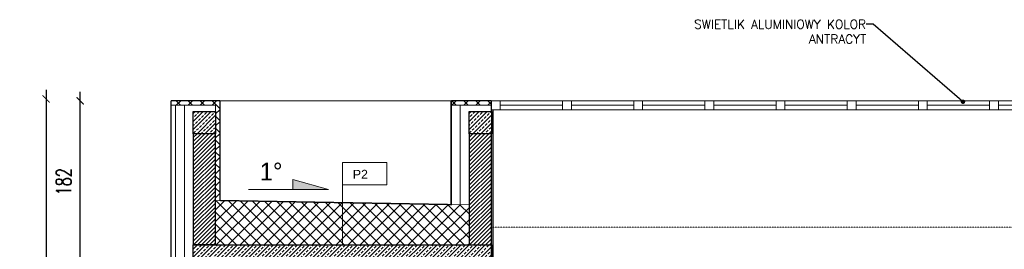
# Model space of a CAD drawing. Header units: millimetres. Extents: x -115268 to 140687, y -37779 to 24471.
# Tile 46 of 256: x 44944 to 46051, y -11805 to -11547. Entities that reach past the tile are written whole.
import ezdxf
from ezdxf import colors
from ezdxf.entities.mleader import LeaderData, LeaderLine
from ezdxf.math import Vec2, Vec3

# ---------------------------------------------------------------- set-up
doc = ezdxf.new("R2010")
doc.units = ezdxf.units.MM
doc.header["$PDMODE"] = 2
doc.header["$PDSIZE"] = 1
doc.linetypes.add('ACAD_ISO03W100', pattern=[30, 12, -18])
doc.linetypes.add('DASHED', pattern=[19.05, 12.7, -6.35])
doc.layers.get('0').update_dxf_attribs({"lineweight": 9})
for name, color, linetype, lineweight in [('A stolarka', 4, 'Continuous', 9), ('A_CIENKA', 7, 'Continuous', 9), ('A_HATCH', 8, 'Continuous', 9), ('A_IZOLACJA', 8, 'ZIGZAG', 9), ('A_KONSTRUKCJA', 3, 'Continuous', 25), ('A_MUROWANE', 30, 'Continuous', 25), ('A_WIDOK', 253, 'Continuous', 9)]:
    doc.layers.add(name, color=color, linetype=linetype, lineweight=lineweight)
doc.layers.add('A_WYMIAR', color=253, linetype='Continuous', lineweight=5, transparency=0.2)
doc.styles.add('Arial', font='arial.ttf')
doc.styles.add('romans 1-100', font='romans.shx', dxfattribs={"width": 0.7, "height": 17})
doc.linetypes.add('ZIGZAG', pattern='A,0.00254,-5.08,[131,ltypeshp.shx,S=5.08,R=0,X=-5.08,Y=0],-10.16,[131,ltypeshp.shx,S=5.08,R=180,X=5.08,Y=0],-5.08', length=20.32254)
doc.dimstyles.new('___SKALA_1_100', dxfattribs={"dimscale": 10, "dimtxt": 17, "dimasz": 0.8, "dimexe": 2, "dimexo": 2, "dimgap": 1, "dimtad": 1, "dimdec": 4, "dimrnd": 0.5, "dimdsep": 46, "dimtxsty": 'romans 1-100', "dimblk": 'ARCHTICK', "dimcen": 0.1, "dimdle": 1, "dimse1": 1, "dimse2": 1, "dimadec": 0, "dimazin": 0, "dimtfac": 1, "dimtdec": 4, "dimtix": 1, "dimtmove": 0, "dimatfit": 3, "dimldrblk": 'ARCHTICK', "dimfxl": 6, "dimfxlon": 1, "dimtolj": 1, "dimarcsym": 0})
pattern_1 = [(45, (70.689, -8.652), (-6.735192, 6.735192), []), (135, (70.689, -8.652), (-6.735192, -6.735192), [])]

# ---------------------------------------------------------------- blocks, each defined once
blk = doc.blocks.new('_ArchTick')
at = {"color": 0, "linetype": 'ByBlock', "const_width": 0.15}
blk.add_lwpolyline([(-0.5, -0.5), (0.5, 0.5)], dxfattribs=at)
blk = doc.blocks.new('*D2067')
at = {"layer": 'A_WIDOK', "color": 0, "lineweight": -2, "transparency": 16777216}
blk.add_line((44973.6, -11625.6), (44973.6, -12277.6), dxfattribs=at)
at = {"layer": 'Defpoints', "color": 0, "transparency": 16777216}
for p in [(45255, -11635.6), (44973.6, -12267.6), (45255, -12267.6)]:
    blk.add_point(p, dxfattribs=at)
at = {"layer": 'A_WIDOK', "color": 0, "lineweight": -2, "transparency": 16777216, "xscale": 8, "yscale": 8, "zscale": 8}
for p, rotation in [((44973.6, -11635.6), 90), ((44973.6, -12267.6), 270)]:
    blk.add_blockref('_ArchTick', p, dxfattribs=dict(at, rotation=rotation))
at = {"layer": 'A_WIDOK', "color": 0, "transparency": 16777216, "insert": (44955.1, -11951.6), "char_height": 17, "attachment_point": 5, "rotation": 90, "style": 'romans 1-100'}
blk.add_mtext('\\A1;632', dxfattribs=at)
blk = doc.blocks.new('_Dot')
at = {"color": 0, "linetype": 'ByBlock', "lineweight": -2}
blk.add_line((-0.5, 0), (-1, 0), dxfattribs=at)
at = {"color": 0, "linetype": 'ByBlock', "const_width": 0.5}
blk.add_lwpolyline([(-0.25, 0, 1), (0.25, 0, 1)], format="xyb", close=True, dxfattribs=at)
blk = doc.blocks.new('*D2049')
at = {"layer": 'A_WYMIAR', "color": 0, "lineweight": -2, "ltscale": 0.5, "transparency": 16777216}
blk.add_line((45012, -11829.8), (45012, -11627.8), dxfattribs=at)
at = {"layer": 'Defpoints', "color": 0, "ltscale": 0.5, "transparency": 16777216}
for p in [(45012, -11637.8), (45163.9, -11637.8), (45358.9, -11819.8)]:
    blk.add_point(p, dxfattribs=at)
at = {"layer": 'A_WYMIAR', "color": 0, "lineweight": -2, "ltscale": 0.5, "transparency": 16777216, "xscale": 8, "yscale": 8, "zscale": 8}
for p, rotation in [((45012, -11637.8), 90), ((45012, -11819.8), 270)]:
    blk.add_blockref('_ArchTick', p, dxfattribs=dict(at, rotation=rotation))
at = {"layer": 'A_WYMIAR', "color": 0, "ltscale": 0.5, "transparency": 16777216, "insert": (44993.5, -11728.8), "char_height": 17, "attachment_point": 5, "rotation": 90, "style": 'romans 1-100'}
blk.add_mtext('\\A1;182', dxfattribs=at)

msp = doc.modelspace()

# ---------------------------------------------------------------- hatches: boundary and pattern name
at = {"layer": 'A_CIENKA', "transparency": 33554687}
h = msp.add_hatch(color=256, dxfattribs=at)
h.dxf.hatch_style = 1
h.paths.add_polyline_path([(45251.12997, -11726.32619), (45291.12997, -11737.32619), (45251.12997, -11737.32619), (45251.12997, -11736.32619)])
at = {"layer": 'A_HATCH', "true_color": 0x636466, "transparency": 33554687}
h = msp.add_hatch(dxfattribs=at)
h.set_pattern_fill('ANSI37', color=251, scale=3)
h.set_pattern_definition(pattern_1)
h.paths.add_polyline_path([(45169.16536, -11637.77982), (45164.16536, -11637.77982), (45114.16536, -11637.77982), (45114.16536, -11642.77982), (45164.16536, -11642.77982), (45164.16536, -11749.77982), (45169.16536, -11749.86792)])
h.paths.add_polyline_path([(45474.16536, -11637.77982), (45429.16536, -11637.77982), (45429.16536, -11642.77982), (45474.16536, -11642.77982)])
h.paths.add_polyline_path([(46769.16536, -11637.77982), (46724.16536, -11637.77982), (46724.16536, -11642.77982), (46769.16536, -11642.77982)])
h.paths.add_polyline_path([(47484.16536, -11637.77982), (47424.16536, -11637.77982), (47424.16536, -11749.86792), (47429.16536, -11749.77982), (47429.16536, -11642.77982), (47484.16536, -11642.77982)])
at = {"layer": 'A_HATCH', "transparency": 33554687}
h = msp.add_hatch(dxfattribs=at)
h.set_pattern_fill('ANSI33', color=256, angle=-2e-14)
h.paths.add_polyline_path([(45164.16536, -11649.77982), (45139.16536, -11649.77982), (45139.16536, -11674.77982), (45164.16536, -11674.77982)])
h = msp.add_hatch(dxfattribs=at)
h.set_pattern_fill('ANSI33', color=256)
h.set_pattern_definition([(45, (310, -2e-09), (-4.4901281, 4.4901281), []), (45, (314.49, -2e-09), (-4.4901281, 4.4901281), [3.175, -1.5875])])
h.paths.add_polyline_path([(45474.16536, -11649.77982), (45449.16536, -11649.77982), (45449.16536, -11674.77982), (45474.16536, -11674.77982)])
h = msp.add_hatch(dxfattribs=at)
h.set_pattern_fill('ANSI31', color=256, angle=-2e-14)
h.paths.add_polyline_path([(45164.16536, -11674.77982), (45139.16536, -11674.77982), (45139.16536, -11799.77982), (45164.16536, -11799.77982)])
h = msp.add_hatch(dxfattribs=at)
h.set_pattern_fill('ANSI31', color=256)
h.set_pattern_definition([(45, (310, -2e-09), (-2.24506403, 2.24506403), [])])
h.paths.add_polyline_path([(45474.16536, -11674.77982), (45449.16536, -11674.77982), (45449.16536, -11799.77982), (45474.16536, -11799.77982)])
at = {"layer": 'A_HATCH', "true_color": 0x636466, "transparency": 33554687}
h = msp.add_hatch(dxfattribs=at)
h.set_pattern_fill('ANSI37', color=251, scale=3)
h.set_pattern_definition(pattern_1)
h.paths.add_polyline_path([(45449.16536, -11769.77982), (45164.16536, -11769.77982), (45164.16536, -11799.77982), (45449.16536, -11799.77982)])
h.paths.add_polyline_path([(45449.16536, -11754.80184), (45164.16536, -11749.77982), (45164.16536, -11769.77982), (45449.16536, -11769.77982)])
h.paths.add_polyline_path([(47434.16536, -11769.77982), (46749.16536, -11769.77982), (46749.16536, -11799.77982), (47434.16536, -11799.77982)])
h.paths.add_polyline_path([(47434.16536, -11749.77982), (46749.16536, -11761.8503), (46749.16536, -11769.77982), (47434.16536, -11769.77982)])
at = {"layer": 'A_HATCH', "transparency": 33554687}
h = msp.add_hatch(dxfattribs=at)
h.set_pattern_fill('ANSI33', color=256, angle=-2e-14)
h.paths.add_polyline_path([(45474.16536, -11799.77982), (45449.16536, -11799.77982), (45139.16536, -11799.77982), (45139.16536, -11829.77982), (45164.16536, -11829.77982), (45164.16536, -11817.77982), (45449.16536, -11817.77982), (45449.16536, -11829.77982), (45474.16536, -11829.77982)])

# ---------------------------------------------------------------- linework, layer by layer
at = {"layer": 'A stolarka'}
for p, q in [((45474.16536, -11637.77982), (46724.16536, -11637.77982)), ((45484.16536, -11642.77982), (45554.16536, -11642.77982)), ((45564.16536, -11642.77982), (45634.16536, -11642.77982)), ((45644.16536, -11642.77982), (45714.16536, -11642.77982)), ((45724.16536, -11642.77982), (45794.16536, -11642.77982)), ((45804.16536, -11642.77982), (45874.16536, -11642.77982)), ((45884.16536, -11642.77982), (45954.16536, -11642.77982)), ((45964.16536, -11642.77982), (46034.16536, -11642.77982)), ((46044.16536, -11642.77982), (46114.16536, -11642.77982)), ((45474.16536, -11647.77982), (46724.16536, -11647.77982))]:
    msp.add_line(p, q, dxfattribs=at)
for points in [[(45484.16536, -11647.77982), (45484.16536, -11637.77982), (45474.16536, -11637.77982), (45474.16536, -11647.77982), (45484.16536, -11647.77982)], [(45564.16536, -11647.77982), (45564.16536, -11637.77982), (45554.16536, -11637.77982), (45554.16536, -11647.77982), (45564.16536, -11647.77982)], [(45644.16536, -11647.77982), (45644.16536, -11637.77982), (45634.16536, -11637.77982), (45634.16536, -11647.77982), (45644.16536, -11647.77982)], [(45724.16536, -11647.77982), (45724.16536, -11637.77982), (45714.16536, -11637.77982), (45714.16536, -11647.77982), (45724.16536, -11647.77982)], [(45804.16536, -11647.77982), (45804.16536, -11637.77982), (45794.16536, -11637.77982), (45794.16536, -11647.77982), (45804.16536, -11647.77982)], [(45884.16536, -11647.77982), (45884.16536, -11637.77982), (45874.16536, -11637.77982), (45874.16536, -11647.77982), (45884.16536, -11647.77982)], [(45964.16536, -11647.77982), (45964.16536, -11637.77982), (45954.16536, -11637.77982), (45954.16536, -11647.77982), (45964.16536, -11647.77982)], [(46044.16536, -11647.77982), (46044.16536, -11637.77982), (46034.16536, -11637.77982), (46034.16536, -11647.77982), (46044.16536, -11647.77982)]]:
    msp.add_lwpolyline(points, dxfattribs=at)
at = {"layer": 'A_CIENKA'}
for p, q in [((45119.16536, -11642.77982), (45119.16536, -12059.26834)), ((45429.16536, -11637.77982), (45429.16536, -11754.44942)), ((45251.12997, -11736.32619), (45251.12997, -11726.32619)), ((45251.12997, -11726.32619), (45291.12997, -11737.32619)), ((45201.12997, -11737.32619), (45291.12997, -11737.32619)), ((45251.12997, -11737.32619), (45251.12997, -11736.32619))]:
    msp.add_line(p, q, dxfattribs=at)
at = {"layer": 'A_CIENKA', "color": 8}
msp.add_line((45449.16536, -11754.80184), (45164.48244, -11749.7854), dxfattribs=at)
at = {"layer": 'A_CIENKA', "linetype": 'ACAD_ISO03W100', "ltscale": 0.005}
msp.add_line((45474.16536, -11779.77982), (46114.16536, -11779.77982), dxfattribs=at)
at = {"layer": 'A_HATCH'}
msp.add_line((45449.16536, -11754.80184), (45164.16536, -11749.77982), dxfattribs=at)
msp.add_lwpolyline([(45306.66536, -11799.77982), (45306.66536, -11707.32445), (45356.66536, -11707.32445), (45356.66536, -11727.32445), (45356.66536, -11732.32445), (45306.66536, -11732.32445)], dxfattribs=at)
at = {"layer": 'A_IZOLACJA', "ltscale": 0.007}
for p, q in [((45129.16536, -11642.77982), (45129.16536, -12059.26834)), ((45439.16536, -11642.77982), (45439.16536, -11754.62563))]:
    msp.add_line(p, q, dxfattribs=at)
at = {"layer": 'A_IZOLACJA', "linetype": 'DASHED', "ltscale": 0.01, "const_width": 1.5}
for points in [[(45169.16536, -11637.77982), (45114.16536, -11637.77982)], [(45429.16536, -11637.77982), (45429.16536, -11754.44942), (45169.16536, -11749.86792), (45169.16536, -11637.77982)], [(45474.16536, -11637.77982), (45429.16536, -11637.77982)]]:
    msp.add_lwpolyline(points, dxfattribs=at)
at = {"layer": 'A_IZOLACJA', "ltscale": 0.007}
msp.add_lwpolyline([(45114.16536, -11642.77982), (45164.16536, -11642.77982), (45164.16536, -11649.77982)], dxfattribs=at)
at = {"layer": 'A_KONSTRUKCJA'}
for p, q in [((45474.16536, -12059.26834), (45474.16536, -11779.77982)), ((45164.16536, -11799.77982), (45139.16536, -11799.77982)), ((45164.16536, -11799.77982), (45449.16536, -11799.77982)), ((45449.16536, -11799.77982), (45474.16536, -11799.77982))]:
    msp.add_line(p, q, dxfattribs=at)
for points in [[(45114.16536, -12299.26834), (45114.16536, -11637.77982)], [(45429.16536, -11754.44942), (45429.16536, -11637.77982)], [(45474.16536, -11649.77982), (45474.16536, -11637.77982)], [(45464.16536, -12061.26834), (45476.16536, -12061.26834), (45476.16536, -11647.77982)]]:
    msp.add_lwpolyline(points, dxfattribs=at)
at = {"layer": 'A_KONSTRUKCJA', "ltscale": 0.5}
for points in [[(45139.16536, -11649.77982), (45164.16536, -11649.77982), (45164.16536, -11674.77982), (45139.16536, -11674.77982)], [(45449.16536, -11649.77982), (45474.16536, -11649.77982), (45474.16536, -11674.77982), (45449.16536, -11674.77982)]]:
    msp.add_lwpolyline(points, close=True, dxfattribs=at)
msp.add_lwpolyline([(45164.16536, -11829.77982), (45139.16536, -11829.77982), (45139.16536, -11799.77982), (45474.16536, -11799.77982), (45474.16536, -11829.77982), (45449.16536, -11829.77982), (45449.16536, -11817.77982), (45164.16536, -11817.77982), (45164.16536, -11829.77982)], dxfattribs=at)
at = {"layer": 'A_MUROWANE', "ltscale": 0.5}
for points in [[(45139.16536, -11799.77982), (45164.16536, -11799.77982), (45164.16536, -11674.77982), (45139.16536, -11674.77982)], [(45449.16536, -11799.77982), (45474.16536, -11799.77982), (45474.16536, -11674.77982), (45449.16536, -11674.77982)]]:
    msp.add_lwpolyline(points, close=True, dxfattribs=at)
at = {"layer": 'A_WIDOK'}
for p, q in [((45474.16536, -11637.77982), (45114.16536, -11637.77982)), ((45164.16536, -11637.77982), (45169.16536, -11637.77982)), ((45169.16536, -11637.77982), (45169.16536, -11749.86792)), ((45474.16536, -11642.77982), (45429.16536, -11642.77982))]:
    msp.add_line(p, q, dxfattribs=at)

# ---------------------------------------------------------------- texts
at = {"layer": 'A_CIENKA', "insert": (45213.83605, -11707.32619), "char_height": 20, "attachment_point": 1}
msp.add_mtext_dynamic_manual_height_columns('1%%D', width=260, gutter_width=17.5, heights=[0], dxfattribs=at)
at = {"layer": 'A_WYMIAR', "insert": (45318.36619, -11715.42403), "char_height": 10, "attachment_point": 1, "style": 'Arial'}
msp.add_mtext_dynamic_manual_height_columns('P2', width=473.6976626, gutter_width=1.25, heights=[9.22219], dxfattribs=at)

# ---------------------------------------------------------------- dimensions: what is measured, and where the dimension line sits
at = {"layer": 'A_WIDOK'}
dim = msp.add_linear_dim(base=(44973.62638, -12267.58241), p1=(45255.03105, -11635.59388), p2=(45255.03105, -12267.58241), angle=90, dimstyle='___SKALA_1_100', dxfattribs=at)
dim.commit()
dim.dimension.update_dxf_attribs({"geometry": '*D2067', "text_midpoint": (44955.12638, -11951.58815)})
at = {"layer": 'A_WYMIAR', "ltscale": 0.5}
dim = msp.add_linear_dim(base=(45011.97448, -11637.77982), p1=(45358.8876, -11819.77982), p2=(45163.8876, -11637.77982), angle=90, dimstyle='___SKALA_1_100', dxfattribs=at)
dim.commit()
dim.dimension.update_dxf_attribs({"geometry": '*D2049', "text_midpoint": (44993.47448, -11728.77982)})

# ---------------------------------------------------------------- leaders
at = {"layer": 'A_CIENKA'}
ml = msp.add_multileader_mtext('Standard', dxfattribs=at)
ml.set_content('{\\Fromans.shx;SWIETLIK ALUMINIOWY KOLOR ANTRACYT}', color=256)
ml.set_leader_properties()
ml.set_arrow_properties(name='DOT')
ml.build(insert=Vec2(0, 0))
ml.multileader.update_dxf_attribs({"arrow_head_size": 5})
ctx = ml.context
ctx.base_point, ctx.char_height, ctx.arrow_head_size, ctx.landing_gap_size, ctx.plane_origin = Vec3(45678.71359, -11551.69775), 10, 5, 0.09, Vec3(45743.23544, -11717.68484)
ctx.text_align_type = 2
notes = []
notes.append((ctx, [(0, (1, 1, 0), (45903.56026, -11551.69775), (-1, 0), 8, [(0, [(46004.34186, -11638.8182)], 0, [])])]))
ctx.mtext.insert, ctx.mtext.width, ctx.mtext.alignment, ctx.mtext.flow_direction = Vec3(45895.47026, -11546.69775), 239.2869378, 3, 5
for ctx, leaders in notes:
    for number, flags, end, landing, length, lines in leaders:
        leader = LeaderData()
        leader.index, (leader.has_last_leader_line, leader.has_dogleg_vector, leader.attachment_direction) = number, flags
        leader.last_leader_point, leader.dogleg_vector, leader.dogleg_length = Vec3(end), Vec3(landing), length
        for number, points, colour, breaks in lines:
            line = LeaderLine()
            line.index, line.vertices, line.color, line.breaks = number, Vec3.list(points), colors.encode_raw_color(colour), breaks
            leader.lines.append(line)
        ctx.leaders.append(leader)

doc.saveas('drawing.dxf')
